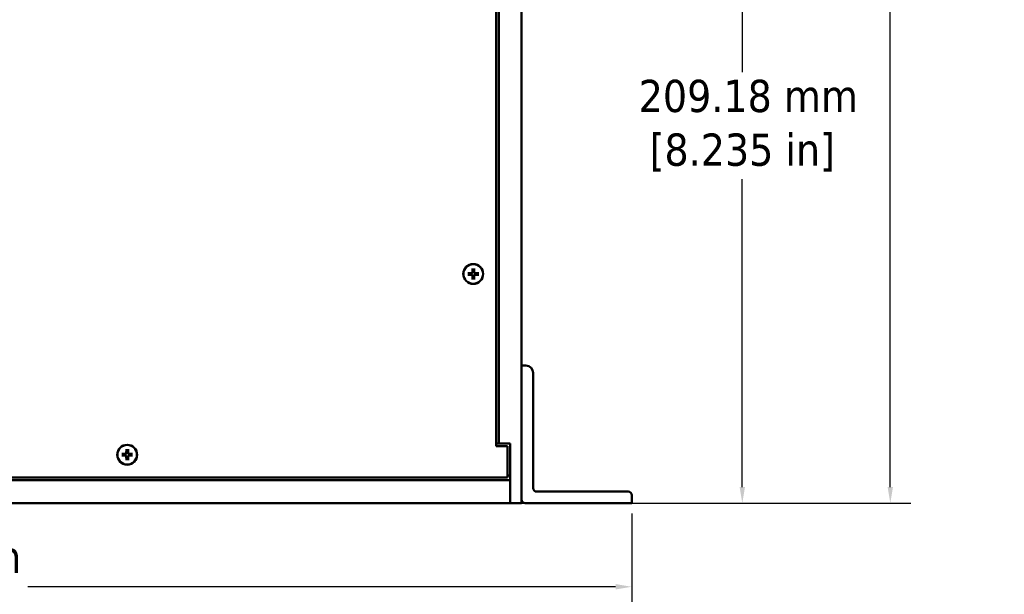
# Model space of a CAD drawing. Header units: millimetres. Extents: x 5 to 1538, y 27 to 971.
# Tile 5 of 18: x 423 to 695, y 363 to 522. Entities that reach past the tile are written whole.
import ezdxf

# ---------------------------------------------------------------- set-up
doc = ezdxf.new("R2010")
doc.units = ezdxf.units.MM
doc.header["$LTSCALE"] = 1.785714
doc.layers.add('Dimension (ANSI)', color=7, linetype='Continuous', lineweight=25)
doc.layers.add('Visible (ANSI)', color=7, linetype='Continuous', lineweight=50)
doc.styles.add('Note Text (ANSI)', font='tahoma.ttf')
doc.dimstyles.new('Default - mm (ANSI)', dxfattribs={"dimscale": 1.785714, "dimtxt": 5, "dimasz": 2.5, "dimexe": 3.175, "dimexo": 1.6002, "dimgap": 0.8, "dimtad": 0, "dimtih": 1, "dimtoh": 1, "dimrnd": 1e-08, "dimzin": 0, "dimdsep": 46, "dimtxsty": 'Note Text (ANSI)', "dimcen": 0.09, "dimdle": 10, "dimclrd": 256, "dimclre": 256, "dimclrt": 256, "dimadec": 1, "dimazin": 0, "dimtfac": 0.6096, "dimtofl": 0, "dimtmove": 0, "dimatfit": 3, "dimldrblk": 'Filled-1', "dimfxl": 1, "dimtolj": 1, "dimtzin": 0, "dimlwd": -1, "dimlwe": -1, "dimarcsym": 0})

# ---------------------------------------------------------------- blocks, each defined once
blk = doc.blocks.new('*D15')
at = {"layer": 'Defpoints', "color": 0, "transparency": 16777216}
for p in [(109.47, 388.49), (592.08, 388.49), (592.08, 365.3)]:
    blk.add_point(p, dxfattribs=at)
at = {"layer": 'Dimension (ANSI)', "transparency": 16777216}
for p, q in [((109.47, 385.63), (109.47, 359.63)), ((592.08, 385.63), (592.08, 359.63)), ((113.94, 365.3), (357.22, 365.3)), ((587.62, 365.3), (424.85, 365.3))]:
    blk.add_line(p, q, dxfattribs=at)
for points in [[(113.94, 366.05), (113.94, 364.56), (109.47, 365.3)], [(587.62, 366.05), (587.62, 364.56), (592.08, 365.3)]]:
    blk.add_solid(points, dxfattribs=at)
at = {"layer": 'Dimension (ANSI)', "transparency": 16777216, "insert": (391.04, 365.3), "char_height": 8.9286, "attachment_point": 5, "style": 'Note Text (ANSI)'}
blk.add_mtext('\\A1; 482.61 mm\\P[19.000 in]', dxfattribs=at)
blk = doc.blocks.new('Filled-1')
at = {"color": 0}
for p, q in [((0, 0), (-1, 0.333)), ((-1, 0.333), (-1, -0.333)), ((-1, 0), (0, 0)), ((-1, -0.333), (0, 0))]:
    blk.add_line(p, q, dxfattribs=at)
at = {"color": 0, "flags": 128}
blk.add_lwpolyline([(-1, -0.333), (0, 0), (-1, 0.333), (-1, -0.333)], dxfattribs=at)
at = {"color": 0}
blk.add_solid([(-1, -0.333), (0, 0), (-1, 0.333), (-1, -0.333)], dxfattribs=at)
blk = doc.blocks.new('*D16')
at = {"layer": 'Defpoints', "color": 0, "transparency": 16777216}
for p in [(558.43, 718.69), (663.68, 718.69), (592.08, 388.49)]:
    blk.add_point(p, dxfattribs=at)
at = {"layer": 'Dimension (ANSI)', "transparency": 16777216}
for p, q in [((561.29, 718.69), (669.35, 718.69)), ((663.68, 714.23), (663.68, 592.22)), ((663.68, 392.95), (663.68, 562.62)), ((594.94, 388.49), (669.35, 388.49))]:
    blk.add_line(p, q, dxfattribs=at)
for points in [[(662.94, 714.23), (664.43, 714.23), (663.68, 718.69)], [(662.94, 392.95), (664.43, 392.95), (663.68, 388.49)]]:
    blk.add_solid(points, dxfattribs=at)
at = {"layer": 'Dimension (ANSI)', "transparency": 16777216, "insert": (663.68, 577.42), "char_height": 8.9286, "attachment_point": 5, "style": 'Note Text (ANSI)'}
blk.add_mtext('\\A1; 330.20 mm\\P[13.000 in]', dxfattribs=at)
blk = doc.blocks.new('*D21')
at = {"layer": 'Defpoints', "color": 0, "transparency": 16777216}
for p in [(537.31, 597.67), (558.43, 388.49), (622.7, 388.49)]:
    blk.add_point(p, dxfattribs=at)
at = {"layer": 'Dimension (ANSI)', "transparency": 16777216}
for p, q in [((540.17, 597.67), (628.37, 597.67)), ((622.7, 593.21), (622.7, 507.89)), ((622.7, 392.95), (622.7, 478.27)), ((561.29, 388.49), (628.37, 388.49))]:
    blk.add_line(p, q, dxfattribs=at)
for points in [[(621.95, 593.21), (623.44, 593.21), (622.7, 597.67)], [(621.95, 392.95), (623.44, 392.95), (622.7, 388.49)]]:
    blk.add_solid(points, dxfattribs=at)
at = {"layer": 'Dimension (ANSI)', "transparency": 16777216, "insert": (622.7, 493.08), "char_height": 8.9286, "attachment_point": 5, "style": 'Note Text (ANSI)'}
blk.add_mtext('\\A1; 209.18 mm\\P[8.235 in]', dxfattribs=at)

msp = doc.modelspace()

# ---------------------------------------------------------------- linework, layer by layer
at = {"layer": 'Visible (ANSI)'}
for p, q in [((561.605, 388.4893), (561.605, 718.6893)), ((554.505, 404.2393), (554.505, 702.9393)), ((555.255, 404.9893), (555.255, 702.1893)), ((547.9777, 453.4893), (547.9529, 452.434)), ((548.4322, 453.4893), (548.4571, 452.434)), ((546.705, 452.2166), (547.7603, 452.2414)), ((546.705, 451.7621), (547.7603, 451.7372)), ((547.9777, 450.4893), (547.9529, 451.5446)), ((548.4322, 450.4893), (548.4571, 451.5446)), ((549.7049, 452.2166), (548.6497, 452.2414)), ((549.7049, 451.7621), (548.6497, 451.7372)), ((561.605, 389.4893), (561.605, 426.5893)), ((561.605, 426.5893), (562.78, 426.5893)), ((564.78, 424.5893), (564.78, 392.6643)), ((554.505, 404.9893), (555.255, 404.9893)), ((557.68, 404.2393), (554.505, 404.2393)), ((555.255, 404.9893), (558.43, 404.9893)), ((557.68, 395.5893), (557.68, 404.2393)), ((558.43, 404.9893), (558.43, 388.4893)), ((450.88, 402.1166), (451.9353, 402.1414)), ((450.88, 401.6621), (451.9353, 401.6372)), ((452.1527, 403.3893), (452.1279, 402.334)), ((452.1527, 400.3893), (452.1279, 401.4446)), ((452.6072, 403.3893), (452.6321, 402.334)), ((452.6072, 400.3893), (452.6321, 401.4446)), ((453.8799, 402.1166), (452.8247, 402.1414)), ((453.8799, 401.6621), (452.8247, 401.6372)), ((143.88, 395.5893), (557.68, 395.5893)), ((557.68, 396.1093), (558.43, 396.1093)), ((143.13, 394.8393), (558.43, 394.8393)), ((558.43, 388.4893), (558.43, 394.8393)), ((565.78, 391.6643), (591.085, 391.6643)), ((592.085, 390.6643), (592.085, 388.4893)), ((143.13, 388.4893), (558.43, 388.4893)), ((558.43, 388.4893), (561.605, 388.4893)), ((592.085, 388.4893), (562.605, 388.4893))]:
    msp.add_line(p, q, dxfattribs=at)
at = {"layer": 'Visible (ANSI)', "flags": 128}
for points in [[(547.9767, 453.4063), (547.9766, 453.4084), (547.9766, 453.4106), (547.9766, 453.413), (547.9766, 453.4156), (547.9766, 453.4183), (547.9766, 453.4211), (547.9767, 453.4239), (547.9767, 453.4269), (547.9767, 453.4301), (547.9767, 453.4336), (547.9768, 453.4371), (547.9768, 453.4408), (547.9769, 453.4446), (547.9769, 453.4483), (547.977, 453.4521), (547.9771, 453.4559), (547.9771, 453.4598), (547.9772, 453.4639), (547.9773, 453.4681), (547.9774, 453.4724), (547.9775, 453.4767), (547.9775, 453.481), (547.9776, 453.4852), (547.9777, 453.4893)], [(547.9767, 453.4063), (547.9771, 453.3647), (547.9776, 453.3244), (547.978, 453.2855), (547.9784, 453.2478), (547.9788, 453.2113), (547.9792, 453.1759), (547.9796, 453.1416), (547.9799, 453.1083), (547.9803, 453.0761), (547.9806, 453.0447), (547.981, 453.0143), (547.9813, 452.9847), (547.9816, 452.9559), (547.9819, 452.9279), (547.9822, 452.9006), (547.9824, 452.8741), (547.9827, 452.8483), (547.983, 452.8231), (547.9832, 452.7986), (547.9835, 452.7746), (547.9837, 452.7513), (547.984, 452.7285), (547.9842, 452.7063), (547.9844, 452.6845)], [(547.9844, 452.6845), (547.9842, 452.6702), (547.984, 452.6563), (547.9838, 452.6428), (547.9836, 452.6297), (547.9834, 452.6171), (547.9832, 452.6048), (547.983, 452.5929), (547.9829, 452.5814), (547.9827, 452.5702), (547.9825, 452.5593), (547.9824, 452.5487), (547.9822, 452.5384), (547.9821, 452.5283), (547.9819, 452.5186), (547.9818, 452.509), (547.9816, 452.4998), (547.9815, 452.4907), (547.9814, 452.4819), (547.9812, 452.4733), (547.9811, 452.465), (547.981, 452.4568), (547.9809, 452.4488), (547.9808, 452.441), (547.9806, 452.4333)], [(548.4256, 452.6845), (548.4258, 452.7063), (548.426, 452.7285), (548.4262, 452.7513), (548.4265, 452.7746), (548.4267, 452.7986), (548.427, 452.8231), (548.4272, 452.8483), (548.4275, 452.8741), (548.4278, 452.9006), (548.4281, 452.9279), (548.4284, 452.9559), (548.4287, 452.9847), (548.429, 453.0143), (548.4293, 453.0447), (548.4297, 453.0761), (548.43, 453.1083), (548.4304, 453.1416), (548.4308, 453.1759), (548.4311, 453.2113), (548.4315, 453.2478), (548.432, 453.2855), (548.4324, 453.3244), (548.4328, 453.3647), (548.4333, 453.4063)], [(548.4293, 452.4333), (548.4292, 452.441), (548.4291, 452.4488), (548.429, 452.4568), (548.4288, 452.465), (548.4287, 452.4733), (548.4286, 452.4819), (548.4284, 452.4907), (548.4283, 452.4998), (548.4282, 452.509), (548.428, 452.5186), (548.4279, 452.5283), (548.4277, 452.5384), (548.4276, 452.5487), (548.4274, 452.5593), (548.4273, 452.5702), (548.4271, 452.5814), (548.4269, 452.5929), (548.4267, 452.6048), (548.4266, 452.6171), (548.4264, 452.6297), (548.4262, 452.6428), (548.426, 452.6563), (548.4258, 452.6702), (548.4256, 452.6845)], [(548.4322, 453.4893), (548.4323, 453.4852), (548.4324, 453.481), (548.4325, 453.4767), (548.4326, 453.4724), (548.4327, 453.4681), (548.4328, 453.4639), (548.4328, 453.4598), (548.4329, 453.4559), (548.433, 453.4521), (548.433, 453.4483), (548.4331, 453.4446), (548.4331, 453.4408), (548.4332, 453.4371), (548.4332, 453.4336), (548.4333, 453.4301), (548.4333, 453.4269), (548.4333, 453.4239), (548.4333, 453.4211), (548.4333, 453.4183), (548.4333, 453.4156), (548.4333, 453.413), (548.4333, 453.4106), (548.4333, 453.4084), (548.4333, 453.4063)], [(546.705, 452.2166), (546.7091, 452.2166), (546.7133, 452.2167), (546.7176, 452.2168), (546.7219, 452.2169), (546.7262, 452.217), (546.7304, 452.2171), (546.7345, 452.2172), (546.7384, 452.2172), (546.7422, 452.2173), (546.7459, 452.2174), (546.7497, 452.2174), (546.7535, 452.2175), (546.7571, 452.2175), (546.7607, 452.2175), (546.7641, 452.2176), (546.7674, 452.2176), (546.7704, 452.2176), (546.7732, 452.2176), (546.776, 452.2177), (546.7787, 452.2177), (546.7812, 452.2177), (546.7837, 452.2176), (546.7859, 452.2176), (546.788, 452.2176)], [(546.788, 451.761), (546.7859, 451.761), (546.7837, 451.761), (546.7812, 451.761), (546.7787, 451.761), (546.776, 451.761), (546.7732, 451.761), (546.7704, 451.761), (546.7674, 451.761), (546.7641, 451.761), (546.7607, 451.7611), (546.7571, 451.7611), (546.7535, 451.7612), (546.7497, 451.7612), (546.7459, 451.7613), (546.7422, 451.7613), (546.7384, 451.7614), (546.7345, 451.7614), (546.7304, 451.7615), (546.7262, 451.7616), (546.7219, 451.7617), (546.7176, 451.7618), (546.7133, 451.7619), (546.7091, 451.762), (546.705, 451.7621)], [(547.5097, 452.2099), (547.488, 452.2101), (547.4658, 452.2103), (547.443, 452.2106), (547.4196, 452.2108), (547.3957, 452.211), (547.3712, 452.2113), (547.346, 452.2116), (547.3202, 452.2118), (547.2936, 452.2121), (547.2664, 452.2124), (547.2384, 452.2127), (547.2096, 452.213), (547.18, 452.2133), (547.1496, 452.2137), (547.1182, 452.214), (547.0859, 452.2143), (547.0527, 452.2147), (547.0184, 452.2151), (546.983, 452.2155), (546.9465, 452.2159), (546.9088, 452.2163), (546.8699, 452.2167), (546.8296, 452.2172), (546.788, 452.2176)], [(546.788, 451.761), (546.8296, 451.7614), (546.8699, 451.7619), (546.9088, 451.7623), (546.9465, 451.7627), (546.983, 451.7631), (547.0184, 451.7635), (547.0527, 451.7639), (547.0859, 451.7643), (547.1182, 451.7646), (547.1496, 451.765), (547.18, 451.7653), (547.2096, 451.7656), (547.2384, 451.7659), (547.2664, 451.7662), (547.2936, 451.7665), (547.3202, 451.7668), (547.346, 451.767), (547.3712, 451.7673), (547.3957, 451.7676), (547.4196, 451.7678), (547.443, 451.768), (547.4658, 451.7683), (547.488, 451.7685), (547.5097, 451.7687)], [(547.7609, 452.2136), (547.7533, 452.2135), (547.7455, 452.2134), (547.7375, 452.2133), (547.7293, 452.2132), (547.7209, 452.213), (547.7123, 452.2129), (547.7035, 452.2128), (547.6945, 452.2126), (547.6852, 452.2125), (547.6757, 452.2124), (547.666, 452.2122), (547.6559, 452.2121), (547.6456, 452.2119), (547.635, 452.2117), (547.6241, 452.2116), (547.6129, 452.2114), (547.6013, 452.2112), (547.5894, 452.2111), (547.5772, 452.2109), (547.5645, 452.2107), (547.5515, 452.2105), (547.538, 452.2103), (547.5241, 452.2101), (547.5097, 452.2099)], [(547.5097, 451.7687), (547.5241, 451.7685), (547.538, 451.7683), (547.5515, 451.7681), (547.5645, 451.7679), (547.5772, 451.7677), (547.5894, 451.7675), (547.6013, 451.7674), (547.6129, 451.7672), (547.6241, 451.767), (547.635, 451.7669), (547.6456, 451.7667), (547.6559, 451.7666), (547.666, 451.7664), (547.6757, 451.7663), (547.6852, 451.7661), (547.6945, 451.766), (547.7035, 451.7658), (547.7123, 451.7657), (547.7209, 451.7656), (547.7293, 451.7654), (547.7375, 451.7653), (547.7455, 451.7652), (547.7533, 451.7651), (547.7609, 451.765)], [(547.9806, 452.4333), (547.98, 452.4196), (547.9785, 452.406), (547.9763, 452.3928), (547.9732, 452.3796), (547.9692, 452.3661), (547.9642, 452.3526), (547.9582, 452.3391), (547.9512, 452.3259), (547.9433, 452.3132), (547.9346, 452.301), (547.9253, 452.2895), (547.9154, 452.2789), (547.9048, 452.269), (547.8933, 452.2597), (547.8811, 452.2509), (547.8684, 452.243), (547.8552, 452.2361), (547.8417, 452.2301), (547.8281, 452.2251), (547.8147, 452.2211), (547.8015, 452.218), (547.7882, 452.2157), (547.7747, 452.2143), (547.7609, 452.2136)], [(547.7609, 451.765), (547.7747, 451.7643), (547.7882, 451.7629), (547.8015, 451.7606), (547.8147, 451.7575), (547.8281, 451.7535), (547.8417, 451.7485), (547.8552, 451.7425), (547.8684, 451.7356), (547.8811, 451.7277), (547.8933, 451.719), (547.9048, 451.7096), (547.9154, 451.6997), (547.9253, 451.6891), (547.9346, 451.6776), (547.9433, 451.6654), (547.9512, 451.6527), (547.9582, 451.6395), (547.9642, 451.626), (547.9692, 451.6125), (547.9732, 451.599), (547.9763, 451.5858), (547.9785, 451.5726), (547.98, 451.559), (547.9806, 451.5453)], [(547.9777, 450.4893), (547.9776, 450.4934), (547.9775, 450.4976), (547.9775, 450.5019), (547.9774, 450.5062), (547.9773, 450.5105), (547.9772, 450.5147), (547.9771, 450.5188), (547.9771, 450.5227), (547.977, 450.5265), (547.9769, 450.5303), (547.9769, 450.534), (547.9768, 450.5378), (547.9768, 450.5415), (547.9767, 450.545), (547.9767, 450.5485), (547.9767, 450.5517), (547.9767, 450.5547), (547.9766, 450.5576), (547.9766, 450.5603), (547.9766, 450.563), (547.9766, 450.5656), (547.9766, 450.568), (547.9766, 450.5702), (547.9767, 450.5723)], [(547.9844, 451.2941), (547.9842, 451.2723), (547.984, 451.2501), (547.9837, 451.2273), (547.9835, 451.204), (547.9832, 451.18), (547.983, 451.1555), (547.9827, 451.1303), (547.9824, 451.1045), (547.9822, 451.078), (547.9819, 451.0507), (547.9816, 451.0227), (547.9813, 450.9939), (547.981, 450.9643), (547.9806, 450.9339), (547.9803, 450.9025), (547.9799, 450.8703), (547.9796, 450.837), (547.9792, 450.8027), (547.9788, 450.7673), (547.9784, 450.7308), (547.978, 450.6931), (547.9776, 450.6542), (547.9771, 450.614), (547.9767, 450.5723)], [(547.9806, 451.5453), (547.9808, 451.5376), (547.9809, 451.5298), (547.981, 451.5218), (547.9811, 451.5136), (547.9812, 451.5053), (547.9814, 451.4967), (547.9815, 451.4879), (547.9816, 451.4788), (547.9818, 451.4696), (547.9819, 451.46), (547.9821, 451.4503), (547.9822, 451.4402), (547.9824, 451.4299), (547.9825, 451.4193), (547.9827, 451.4084), (547.9829, 451.3972), (547.983, 451.3857), (547.9832, 451.3738), (547.9834, 451.3615), (547.9836, 451.3489), (547.9838, 451.3358), (547.984, 451.3223), (547.9842, 451.3084), (547.9844, 451.2941)], [(548.4256, 451.2941), (548.4258, 451.3084), (548.426, 451.3223), (548.4262, 451.3358), (548.4264, 451.3489), (548.4266, 451.3615), (548.4267, 451.3738), (548.4269, 451.3857), (548.4271, 451.3972), (548.4273, 451.4084), (548.4274, 451.4193), (548.4276, 451.4299), (548.4277, 451.4402), (548.4279, 451.4503), (548.428, 451.46), (548.4282, 451.4696), (548.4283, 451.4788), (548.4284, 451.4879), (548.4286, 451.4967), (548.4287, 451.5053), (548.4288, 451.5136), (548.429, 451.5218), (548.4291, 451.5298), (548.4292, 451.5376), (548.4293, 451.5453)], [(548.4333, 450.5723), (548.4328, 450.614), (548.4324, 450.6542), (548.432, 450.6931), (548.4315, 450.7308), (548.4311, 450.7673), (548.4308, 450.8027), (548.4304, 450.837), (548.43, 450.8703), (548.4297, 450.9025), (548.4293, 450.9339), (548.429, 450.9643), (548.4287, 450.9939), (548.4284, 451.0227), (548.4281, 451.0507), (548.4278, 451.078), (548.4275, 451.1045), (548.4272, 451.1303), (548.427, 451.1555), (548.4267, 451.18), (548.4265, 451.204), (548.4262, 451.2273), (548.426, 451.2501), (548.4258, 451.2723), (548.4256, 451.2941)], [(548.649, 452.2136), (548.6353, 452.2143), (548.6217, 452.2157), (548.6085, 452.218), (548.5953, 452.2211), (548.5818, 452.2251), (548.5683, 452.2301), (548.5548, 452.2361), (548.5416, 452.243), (548.5288, 452.2509), (548.5167, 452.2597), (548.5052, 452.269), (548.4946, 452.2789), (548.4847, 452.2895), (548.4753, 452.301), (548.4666, 452.3132), (548.4587, 452.3259), (548.4517, 452.3391), (548.4458, 452.3526), (548.4408, 452.3661), (548.4367, 452.3796), (548.4337, 452.3928), (548.4314, 452.406), (548.43, 452.4196), (548.4293, 452.4333)], [(548.4293, 451.5453), (548.43, 451.559), (548.4314, 451.5726), (548.4337, 451.5858), (548.4367, 451.599), (548.4408, 451.6125), (548.4458, 451.626), (548.4517, 451.6395), (548.4587, 451.6527), (548.4666, 451.6654), (548.4753, 451.6776), (548.4847, 451.6891), (548.4946, 451.6997), (548.5052, 451.7096), (548.5167, 451.719), (548.5288, 451.7277), (548.5416, 451.7356), (548.5548, 451.7425), (548.5683, 451.7485), (548.5818, 451.7535), (548.5953, 451.7575), (548.6085, 451.7606), (548.6217, 451.7629), (548.6353, 451.7643), (548.649, 451.765)], [(548.4333, 450.5723), (548.4333, 450.5702), (548.4333, 450.568), (548.4333, 450.5656), (548.4333, 450.563), (548.4333, 450.5603), (548.4333, 450.5576), (548.4333, 450.5547), (548.4333, 450.5517), (548.4333, 450.5485), (548.4332, 450.545), (548.4332, 450.5415), (548.4331, 450.5378), (548.4331, 450.534), (548.433, 450.5303), (548.433, 450.5265), (548.4329, 450.5227), (548.4328, 450.5188), (548.4328, 450.5147), (548.4327, 450.5105), (548.4326, 450.5062), (548.4325, 450.5019), (548.4324, 450.4976), (548.4323, 450.4934), (548.4322, 450.4893)], [(548.9002, 452.2099), (548.8858, 452.2101), (548.8719, 452.2103), (548.8585, 452.2105), (548.8454, 452.2107), (548.8328, 452.2109), (548.8205, 452.2111), (548.8086, 452.2112), (548.7971, 452.2114), (548.7858, 452.2116), (548.7749, 452.2117), (548.7643, 452.2119), (548.754, 452.2121), (548.744, 452.2122), (548.7342, 452.2124), (548.7247, 452.2125), (548.7155, 452.2126), (548.7064, 452.2128), (548.6976, 452.2129), (548.689, 452.213), (548.6806, 452.2132), (548.6725, 452.2133), (548.6645, 452.2134), (548.6567, 452.2135), (548.649, 452.2136)], [(548.649, 451.765), (548.6567, 451.7651), (548.6645, 451.7652), (548.6725, 451.7653), (548.6806, 451.7654), (548.689, 451.7656), (548.6976, 451.7657), (548.7064, 451.7658), (548.7155, 451.766), (548.7247, 451.7661), (548.7342, 451.7663), (548.744, 451.7664), (548.754, 451.7666), (548.7643, 451.7667), (548.7749, 451.7669), (548.7858, 451.767), (548.7971, 451.7672), (548.8086, 451.7674), (548.8205, 451.7675), (548.8328, 451.7677), (548.8454, 451.7679), (548.8585, 451.7681), (548.8719, 451.7683), (548.8858, 451.7685), (548.9002, 451.7687)], [(549.622, 452.2176), (549.5803, 452.2172), (549.5401, 452.2167), (549.5011, 452.2163), (549.4635, 452.2159), (549.4269, 452.2155), (549.3916, 452.2151), (549.3573, 452.2147), (549.324, 452.2143), (549.2917, 452.214), (549.2604, 452.2137), (549.2299, 452.2133), (549.2003, 452.213), (549.1716, 452.2127), (549.1436, 452.2124), (549.1163, 452.2121), (549.0898, 452.2118), (549.064, 452.2116), (549.0388, 452.2113), (549.0143, 452.211), (548.9903, 452.2108), (548.967, 452.2106), (548.9442, 452.2103), (548.9219, 452.2101), (548.9002, 452.2099)], [(548.9002, 451.7687), (548.9219, 451.7685), (548.9442, 451.7683), (548.967, 451.768), (548.9903, 451.7678), (549.0143, 451.7676), (549.0388, 451.7673), (549.064, 451.767), (549.0898, 451.7668), (549.1163, 451.7665), (549.1436, 451.7662), (549.1716, 451.7659), (549.2003, 451.7656), (549.2299, 451.7653), (549.2604, 451.765), (549.2917, 451.7646), (549.324, 451.7643), (549.3573, 451.7639), (549.3916, 451.7635), (549.4269, 451.7631), (549.4635, 451.7627), (549.5011, 451.7623), (549.5401, 451.7619), (549.5803, 451.7614), (549.622, 451.761)], [(549.622, 452.2176), (549.624, 452.2176), (549.6263, 452.2176), (549.6287, 452.2177), (549.6313, 452.2177), (549.634, 452.2177), (549.6367, 452.2176), (549.6396, 452.2176), (549.6426, 452.2176), (549.6458, 452.2176), (549.6492, 452.2175), (549.6528, 452.2175), (549.6565, 452.2175), (549.6602, 452.2174), (549.664, 452.2174), (549.6678, 452.2173), (549.6715, 452.2172), (549.6755, 452.2172), (549.6796, 452.2171), (549.6838, 452.217), (549.6881, 452.2169), (549.6924, 452.2168), (549.6967, 452.2167), (549.7009, 452.2166), (549.7049, 452.2166)], [(549.7049, 451.7621), (549.7009, 451.762), (549.6967, 451.7619), (549.6924, 451.7618), (549.6881, 451.7617), (549.6838, 451.7616), (549.6796, 451.7615), (549.6755, 451.7614), (549.6715, 451.7614), (549.6678, 451.7613), (549.664, 451.7613), (549.6602, 451.7612), (549.6565, 451.7612), (549.6528, 451.7611), (549.6492, 451.7611), (549.6458, 451.761), (549.6426, 451.761), (549.6396, 451.761), (549.6367, 451.761), (549.634, 451.761), (549.6313, 451.761), (549.6287, 451.761), (549.6263, 451.761), (549.624, 451.761), (549.622, 451.761)], [(450.88, 402.1166), (450.8841, 402.1166), (450.8883, 402.1167), (450.8926, 402.1168), (450.8969, 402.1169), (450.9012, 402.117), (450.9054, 402.1171), (450.9095, 402.1172), (450.9134, 402.1172), (450.9172, 402.1173), (450.9209, 402.1174), (450.9247, 402.1174), (450.9285, 402.1175), (450.9321, 402.1175), (450.9357, 402.1175), (450.9391, 402.1176), (450.9424, 402.1176), (450.9454, 402.1176), (450.9482, 402.1176), (450.951, 402.1177), (450.9537, 402.1177), (450.9562, 402.1177), (450.9587, 402.1176), (450.9609, 402.1176), (450.963, 402.1176)], [(450.963, 401.661), (450.9609, 401.661), (450.9587, 401.661), (450.9562, 401.661), (450.9537, 401.661), (450.951, 401.661), (450.9482, 401.661), (450.9454, 401.661), (450.9424, 401.661), (450.9391, 401.661), (450.9357, 401.6611), (450.9321, 401.6611), (450.9285, 401.6612), (450.9247, 401.6612), (450.9209, 401.6613), (450.9172, 401.6613), (450.9134, 401.6614), (450.9095, 401.6614), (450.9054, 401.6615), (450.9012, 401.6616), (450.8969, 401.6617), (450.8926, 401.6618), (450.8883, 401.6619), (450.8841, 401.662), (450.88, 401.6621)], [(451.6847, 402.1099), (451.663, 402.1101), (451.6408, 402.1103), (451.618, 402.1106), (451.5946, 402.1108), (451.5707, 402.111), (451.5462, 402.1113), (451.521, 402.1116), (451.4952, 402.1118), (451.4686, 402.1121), (451.4414, 402.1124), (451.4134, 402.1127), (451.3846, 402.113), (451.355, 402.1133), (451.3246, 402.1137), (451.2932, 402.114), (451.2609, 402.1143), (451.2277, 402.1147), (451.1934, 402.1151), (451.158, 402.1155), (451.1215, 402.1159), (451.0838, 402.1163), (451.0449, 402.1167), (451.0046, 402.1172), (450.963, 402.1176)], [(450.963, 401.661), (451.0046, 401.6614), (451.0449, 401.6619), (451.0838, 401.6623), (451.1215, 401.6627), (451.158, 401.6631), (451.1934, 401.6635), (451.2277, 401.6639), (451.2609, 401.6643), (451.2932, 401.6646), (451.3246, 401.665), (451.355, 401.6653), (451.3846, 401.6656), (451.4134, 401.6659), (451.4414, 401.6662), (451.4686, 401.6665), (451.4952, 401.6668), (451.521, 401.667), (451.5462, 401.6673), (451.5707, 401.6676), (451.5946, 401.6678), (451.618, 401.668), (451.6408, 401.6683), (451.663, 401.6685), (451.6847, 401.6687)], [(451.9359, 402.1136), (451.9283, 402.1135), (451.9205, 402.1134), (451.9125, 402.1133), (451.9043, 402.1132), (451.8959, 402.113), (451.8873, 402.1129), (451.8785, 402.1128), (451.8695, 402.1126), (451.8602, 402.1125), (451.8507, 402.1124), (451.841, 402.1122), (451.8309, 402.1121), (451.8206, 402.1119), (451.81, 402.1117), (451.7991, 402.1116), (451.7879, 402.1114), (451.7763, 402.1112), (451.7644, 402.1111), (451.7522, 402.1109), (451.7395, 402.1107), (451.7265, 402.1105), (451.713, 402.1103), (451.6991, 402.1101), (451.6847, 402.1099)], [(451.6847, 401.6687), (451.6991, 401.6685), (451.713, 401.6683), (451.7265, 401.6681), (451.7395, 401.6679), (451.7522, 401.6677), (451.7644, 401.6675), (451.7763, 401.6674), (451.7879, 401.6672), (451.7991, 401.667), (451.81, 401.6669), (451.8206, 401.6667), (451.8309, 401.6666), (451.841, 401.6664), (451.8507, 401.6663), (451.8602, 401.6661), (451.8695, 401.666), (451.8785, 401.6658), (451.8873, 401.6657), (451.8959, 401.6656), (451.9043, 401.6654), (451.9125, 401.6653), (451.9205, 401.6652), (451.9283, 401.6651), (451.9359, 401.665)], [(452.1556, 402.3333), (452.155, 402.3196), (452.1535, 402.306), (452.1513, 402.2928), (452.1482, 402.2796), (452.1442, 402.2661), (452.1392, 402.2526), (452.1332, 402.2391), (452.1262, 402.2259), (452.1183, 402.2132), (452.1096, 402.201), (452.1003, 402.1895), (452.0904, 402.1789), (452.0798, 402.169), (452.0683, 402.1597), (452.0561, 402.1509), (452.0434, 402.143), (452.0302, 402.1361), (452.0167, 402.1301), (452.0031, 402.1251), (451.9897, 402.1211), (451.9765, 402.118), (451.9632, 402.1157), (451.9497, 402.1143), (451.9359, 402.1136)], [(451.9359, 401.665), (451.9497, 401.6643), (451.9632, 401.6629), (451.9765, 401.6606), (451.9897, 401.6575), (452.0031, 401.6535), (452.0167, 401.6485), (452.0302, 401.6425), (452.0434, 401.6356), (452.0561, 401.6277), (452.0683, 401.619), (452.0798, 401.6096), (452.0904, 401.5997), (452.1003, 401.5891), (452.1096, 401.5776), (452.1183, 401.5654), (452.1262, 401.5527), (452.1332, 401.5395), (452.1392, 401.526), (452.1442, 401.5125), (452.1482, 401.499), (452.1513, 401.4858), (452.1535, 401.4726), (452.155, 401.459), (452.1556, 401.4453)], [(452.1517, 403.3063), (452.1516, 403.3084), (452.1516, 403.3106), (452.1516, 403.313), (452.1516, 403.3156), (452.1516, 403.3183), (452.1516, 403.3211), (452.1517, 403.3239), (452.1517, 403.3269), (452.1517, 403.3301), (452.1517, 403.3336), (452.1518, 403.3371), (452.1518, 403.3408), (452.1519, 403.3446), (452.1519, 403.3483), (452.152, 403.3521), (452.1521, 403.3559), (452.1521, 403.3598), (452.1522, 403.3639), (452.1523, 403.3681), (452.1524, 403.3724), (452.1525, 403.3767), (452.1525, 403.381), (452.1526, 403.3852), (452.1527, 403.3893)], [(452.1517, 403.3063), (452.1521, 403.2647), (452.1526, 403.2244), (452.153, 403.1855), (452.1534, 403.1478), (452.1538, 403.1113), (452.1542, 403.0759), (452.1546, 403.0416), (452.1549, 403.0083), (452.1553, 402.9761), (452.1556, 402.9447), (452.156, 402.9143), (452.1563, 402.8847), (452.1566, 402.8559), (452.1569, 402.8279), (452.1572, 402.8006), (452.1574, 402.7741), (452.1577, 402.7483), (452.158, 402.7231), (452.1582, 402.6986), (452.1585, 402.6746), (452.1587, 402.6513), (452.159, 402.6285), (452.1592, 402.6063), (452.1594, 402.5845)], [(452.1594, 401.1941), (452.1592, 401.1723), (452.159, 401.1501), (452.1587, 401.1273), (452.1585, 401.104), (452.1582, 401.08), (452.158, 401.0555), (452.1577, 401.0303), (452.1574, 401.0045), (452.1572, 400.978), (452.1569, 400.9507), (452.1566, 400.9227), (452.1563, 400.8939), (452.156, 400.8643), (452.1556, 400.8339), (452.1553, 400.8025), (452.1549, 400.7703), (452.1546, 400.737), (452.1542, 400.7027), (452.1538, 400.6673), (452.1534, 400.6308), (452.153, 400.5931), (452.1526, 400.5542), (452.1521, 400.514), (452.1517, 400.4723)], [(452.1594, 402.5845), (452.1592, 402.5702), (452.159, 402.5563), (452.1588, 402.5428), (452.1586, 402.5297), (452.1584, 402.5171), (452.1582, 402.5048), (452.158, 402.4929), (452.1579, 402.4814), (452.1577, 402.4702), (452.1575, 402.4593), (452.1574, 402.4487), (452.1572, 402.4384), (452.1571, 402.4283), (452.1569, 402.4186), (452.1568, 402.409), (452.1566, 402.3998), (452.1565, 402.3907), (452.1564, 402.3819), (452.1562, 402.3733), (452.1561, 402.365), (452.156, 402.3568), (452.1559, 402.3488), (452.1558, 402.341), (452.1556, 402.3333)], [(452.1556, 401.4453), (452.1558, 401.4376), (452.1559, 401.4298), (452.156, 401.4218), (452.1561, 401.4136), (452.1562, 401.4053), (452.1564, 401.3967), (452.1565, 401.3879), (452.1566, 401.3788), (452.1568, 401.3696), (452.1569, 401.36), (452.1571, 401.3503), (452.1572, 401.3402), (452.1574, 401.3299), (452.1575, 401.3193), (452.1577, 401.3084), (452.1579, 401.2972), (452.158, 401.2857), (452.1582, 401.2738), (452.1584, 401.2615), (452.1586, 401.2489), (452.1588, 401.2358), (452.159, 401.2223), (452.1592, 401.2084), (452.1594, 401.1941)], [(452.6006, 402.5845), (452.6008, 402.6063), (452.601, 402.6285), (452.6012, 402.6513), (452.6015, 402.6746), (452.6017, 402.6986), (452.602, 402.7231), (452.6022, 402.7483), (452.6025, 402.7741), (452.6028, 402.8006), (452.6031, 402.8279), (452.6034, 402.8559), (452.6037, 402.8847), (452.604, 402.9143), (452.6043, 402.9447), (452.6047, 402.9761), (452.605, 403.0083), (452.6054, 403.0416), (452.6058, 403.0759), (452.6061, 403.1113), (452.6065, 403.1478), (452.607, 403.1855), (452.6074, 403.2244), (452.6078, 403.2647), (452.6083, 403.3063)], [(452.6043, 402.3333), (452.6042, 402.341), (452.6041, 402.3488), (452.604, 402.3568), (452.6038, 402.365), (452.6037, 402.3733), (452.6036, 402.3819), (452.6034, 402.3907), (452.6033, 402.3998), (452.6032, 402.409), (452.603, 402.4186), (452.6029, 402.4283), (452.6027, 402.4384), (452.6026, 402.4487), (452.6024, 402.4593), (452.6023, 402.4702), (452.6021, 402.4814), (452.6019, 402.4929), (452.6017, 402.5048), (452.6016, 402.5171), (452.6014, 402.5297), (452.6012, 402.5428), (452.601, 402.5563), (452.6008, 402.5702), (452.6006, 402.5845)], [(452.6006, 401.1941), (452.6008, 401.2084), (452.601, 401.2223), (452.6012, 401.2358), (452.6014, 401.2489), (452.6016, 401.2615), (452.6017, 401.2738), (452.6019, 401.2857), (452.6021, 401.2972), (452.6023, 401.3084), (452.6024, 401.3193), (452.6026, 401.3299), (452.6027, 401.3402), (452.6029, 401.3503), (452.603, 401.36), (452.6032, 401.3696), (452.6033, 401.3788), (452.6034, 401.3879), (452.6036, 401.3967), (452.6037, 401.4053), (452.6038, 401.4136), (452.604, 401.4218), (452.6041, 401.4298), (452.6042, 401.4376), (452.6043, 401.4453)], [(452.6083, 400.4723), (452.6078, 400.514), (452.6074, 400.5542), (452.607, 400.5931), (452.6065, 400.6308), (452.6061, 400.6673), (452.6058, 400.7027), (452.6054, 400.737), (452.605, 400.7703), (452.6047, 400.8025), (452.6043, 400.8339), (452.604, 400.8643), (452.6037, 400.8939), (452.6034, 400.9227), (452.6031, 400.9507), (452.6028, 400.978), (452.6025, 401.0045), (452.6022, 401.0303), (452.602, 401.0555), (452.6017, 401.08), (452.6015, 401.104), (452.6012, 401.1273), (452.601, 401.1501), (452.6008, 401.1723), (452.6006, 401.1941)], [(452.824, 402.1136), (452.8103, 402.1143), (452.7967, 402.1157), (452.7835, 402.118), (452.7703, 402.1211), (452.7568, 402.1251), (452.7433, 402.1301), (452.7298, 402.1361), (452.7166, 402.143), (452.7038, 402.1509), (452.6917, 402.1597), (452.6802, 402.169), (452.6696, 402.1789), (452.6597, 402.1895), (452.6503, 402.201), (452.6416, 402.2132), (452.6337, 402.2259), (452.6267, 402.2391), (452.6208, 402.2526), (452.6158, 402.2661), (452.6117, 402.2796), (452.6087, 402.2928), (452.6064, 402.306), (452.605, 402.3196), (452.6043, 402.3333)], [(452.6043, 401.4453), (452.605, 401.459), (452.6064, 401.4726), (452.6087, 401.4858), (452.6117, 401.499), (452.6158, 401.5125), (452.6208, 401.526), (452.6267, 401.5395), (452.6337, 401.5527), (452.6416, 401.5654), (452.6503, 401.5776), (452.6597, 401.5891), (452.6696, 401.5997), (452.6802, 401.6096), (452.6917, 401.619), (452.7038, 401.6277), (452.7166, 401.6356), (452.7298, 401.6425), (452.7433, 401.6485), (452.7568, 401.6535), (452.7703, 401.6575), (452.7835, 401.6606), (452.7967, 401.6629), (452.8103, 401.6643), (452.824, 401.665)], [(452.6072, 403.3893), (452.6073, 403.3852), (452.6074, 403.381), (452.6075, 403.3767), (452.6076, 403.3724), (452.6077, 403.3681), (452.6078, 403.3639), (452.6078, 403.3598), (452.6079, 403.3559), (452.608, 403.3521), (452.608, 403.3483), (452.6081, 403.3446), (452.6081, 403.3408), (452.6082, 403.3371), (452.6082, 403.3336), (452.6083, 403.3301), (452.6083, 403.3269), (452.6083, 403.3239), (452.6083, 403.3211), (452.6083, 403.3183), (452.6083, 403.3156), (452.6083, 403.313), (452.6083, 403.3106), (452.6083, 403.3084), (452.6083, 403.3063)], [(453.0752, 402.1099), (453.0608, 402.1101), (453.0469, 402.1103), (453.0335, 402.1105), (453.0204, 402.1107), (453.0078, 402.1109), (452.9955, 402.1111), (452.9836, 402.1112), (452.9721, 402.1114), (452.9608, 402.1116), (452.9499, 402.1117), (452.9393, 402.1119), (452.929, 402.1121), (452.919, 402.1122), (452.9092, 402.1124), (452.8997, 402.1125), (452.8905, 402.1126), (452.8814, 402.1128), (452.8726, 402.1129), (452.864, 402.113), (452.8556, 402.1132), (452.8475, 402.1133), (452.8395, 402.1134), (452.8317, 402.1135), (452.824, 402.1136)], [(452.824, 401.665), (452.8317, 401.6651), (452.8395, 401.6652), (452.8475, 401.6653), (452.8556, 401.6654), (452.864, 401.6656), (452.8726, 401.6657), (452.8814, 401.6658), (452.8905, 401.666), (452.8997, 401.6661), (452.9092, 401.6663), (452.919, 401.6664), (452.929, 401.6666), (452.9393, 401.6667), (452.9499, 401.6669), (452.9608, 401.667), (452.9721, 401.6672), (452.9836, 401.6674), (452.9955, 401.6675), (453.0078, 401.6677), (453.0204, 401.6679), (453.0335, 401.6681), (453.0469, 401.6683), (453.0608, 401.6685), (453.0752, 401.6687)], [(453.797, 402.1176), (453.7553, 402.1172), (453.7151, 402.1167), (453.6761, 402.1163), (453.6385, 402.1159), (453.6019, 402.1155), (453.5666, 402.1151), (453.5323, 402.1147), (453.499, 402.1143), (453.4667, 402.114), (453.4354, 402.1137), (453.4049, 402.1133), (453.3753, 402.113), (453.3466, 402.1127), (453.3186, 402.1124), (453.2913, 402.1121), (453.2648, 402.1118), (453.239, 402.1116), (453.2138, 402.1113), (453.1893, 402.111), (453.1653, 402.1108), (453.142, 402.1106), (453.1192, 402.1103), (453.0969, 402.1101), (453.0752, 402.1099)], [(453.0752, 401.6687), (453.0969, 401.6685), (453.1192, 401.6683), (453.142, 401.668), (453.1653, 401.6678), (453.1893, 401.6676), (453.2138, 401.6673), (453.239, 401.667), (453.2648, 401.6668), (453.2913, 401.6665), (453.3186, 401.6662), (453.3466, 401.6659), (453.3753, 401.6656), (453.4049, 401.6653), (453.4354, 401.665), (453.4667, 401.6646), (453.499, 401.6643), (453.5323, 401.6639), (453.5666, 401.6635), (453.6019, 401.6631), (453.6385, 401.6627), (453.6761, 401.6623), (453.7151, 401.6619), (453.7553, 401.6614), (453.797, 401.661)], [(453.797, 402.1176), (453.799, 402.1176), (453.8013, 402.1176), (453.8037, 402.1177), (453.8063, 402.1177), (453.809, 402.1177), (453.8117, 402.1176), (453.8146, 402.1176), (453.8176, 402.1176), (453.8208, 402.1176), (453.8242, 402.1175), (453.8278, 402.1175), (453.8315, 402.1175), (453.8352, 402.1174), (453.839, 402.1174), (453.8428, 402.1173), (453.8465, 402.1172), (453.8505, 402.1172), (453.8546, 402.1171), (453.8588, 402.117), (453.8631, 402.1169), (453.8674, 402.1168), (453.8717, 402.1167), (453.8759, 402.1166), (453.8799, 402.1166)], [(453.8799, 401.6621), (453.8759, 401.662), (453.8717, 401.6619), (453.8674, 401.6618), (453.8631, 401.6617), (453.8588, 401.6616), (453.8546, 401.6615), (453.8505, 401.6614), (453.8465, 401.6614), (453.8428, 401.6613), (453.839, 401.6613), (453.8352, 401.6612), (453.8315, 401.6612), (453.8278, 401.6611), (453.8242, 401.6611), (453.8208, 401.661), (453.8176, 401.661), (453.8146, 401.661), (453.8117, 401.661), (453.809, 401.661), (453.8063, 401.661), (453.8037, 401.661), (453.8013, 401.661), (453.799, 401.661), (453.797, 401.661)], [(452.1527, 400.3893), (452.1526, 400.3934), (452.1525, 400.3976), (452.1525, 400.4019), (452.1524, 400.4062), (452.1523, 400.4105), (452.1522, 400.4147), (452.1521, 400.4188), (452.1521, 400.4227), (452.152, 400.4265), (452.1519, 400.4303), (452.1519, 400.434), (452.1518, 400.4378), (452.1518, 400.4415), (452.1517, 400.445), (452.1517, 400.4485), (452.1517, 400.4517), (452.1517, 400.4547), (452.1516, 400.4576), (452.1516, 400.4603), (452.1516, 400.463), (452.1516, 400.4656), (452.1516, 400.468), (452.1516, 400.4702), (452.1517, 400.4723)], [(452.6083, 400.4723), (452.6083, 400.4702), (452.6083, 400.468), (452.6083, 400.4656), (452.6083, 400.463), (452.6083, 400.4603), (452.6083, 400.4576), (452.6083, 400.4547), (452.6083, 400.4517), (452.6083, 400.4485), (452.6082, 400.445), (452.6082, 400.4415), (452.6081, 400.4378), (452.6081, 400.434), (452.608, 400.4303), (452.608, 400.4265), (452.6079, 400.4227), (452.6078, 400.4188), (452.6078, 400.4147), (452.6077, 400.4105), (452.6076, 400.4062), (452.6075, 400.4019), (452.6074, 400.3976), (452.6073, 400.3934), (452.6072, 400.3893)]]:
    msp.add_lwpolyline(points, dxfattribs=at)
at = {"layer": 'Visible (ANSI)'}
for centre, radius in [((548.205, 451.9893), 2.75), ((548.205, 451.9893), 2.7146), ((452.38, 401.8893), 2.75), ((452.38, 401.8893), 2.7146)]:
    msp.add_circle(centre, radius, dxfattribs=at)
for centre, radius, start, end in [((548.205, 451.9893), 0.7294, 72.39692, 107.60308), ((548.205, 451.9893), 0.7294, 162.39692, 197.60308), ((547.7556, 452.4386), 0.1973, 271.348178, 358.651822), ((547.7556, 451.54), 0.1973, 1.348178, 88.651822), ((548.205, 451.9893), 0.7294, 252.39692, 287.60308), ((548.6543, 452.4386), 0.1973, 181.348178, 268.651822), ((548.6543, 451.54), 0.1973, 91.348178, 178.651822), ((548.205, 451.9893), 0.7294, 342.39692, 17.60308), ((562.78, 424.5893), 2, 0, 90), ((452.38, 401.8893), 0.7294, 162.39692, 197.60308), ((451.9306, 402.3386), 0.1973, 271.348178, 358.651822), ((451.9306, 401.44), 0.1973, 1.348178, 88.651822), ((452.38, 401.8893), 0.7294, 72.39692, 107.60308), ((452.38, 401.8893), 0.7294, 252.39692, 287.60308), ((452.8293, 402.3386), 0.1973, 181.348178, 268.651822), ((452.8293, 401.44), 0.1973, 91.348178, 178.651822), ((452.38, 401.8893), 0.7294, 342.39692, 17.60308), ((565.78, 392.6643), 1, 180, 270), ((591.085, 390.6643), 1, 0, 90), ((562.605, 389.4893), 1, 180, 270)]:
    msp.add_arc(centre, radius, start, end, dxfattribs=at)

# ---------------------------------------------------------------- dimensions: what is measured, and where the dimension line sits
at = {"layer": 'Dimension (ANSI)'}
for base, p1, p2, angle, text, override, picture, middle in [((663.6814, 718.6893), (592.085, 388.4893), (558.43, 718.6893), 90, ' <> mm\\X[13.000 in]', {"dimdec": 2, "dimpost": '', "dimtp": 0, "dimtm": 0, "dimtdec": 2, "dimatfit": 1}, '*D16', (663.6814, 577.419)), ((622.6979, 388.4893), (537.3112, 597.6703), (558.43, 388.4893), 270, ' <> mm\\X[8.235 in]', {"dimdec": 2, "dimpost": '', "dimtp": 0, "dimtm": 0, "dimtdec": 2, "dimatfit": 1}, '*D21', (622.6979, 493.0798)), ((592.085, 365.3029), (109.475, 388.4893), (592.085, 388.4893), 180, ' <> mm\\X[19.000 in]', {"dimtih": 0, "dimtoh": 0, "dimdec": 2, "dimpost": '', "dimtp": 0, "dimtm": 0, "dimtdec": 2, "dimatfit": 1}, '*D15', (391.0361, 365.3029))]:
    dim = msp.add_linear_dim(base=base, p1=p1, p2=p2, angle=angle, text=text, dimstyle='Default - mm (ANSI)', override=override, dxfattribs=at)
    dim.commit()
    dim.dimension.update_dxf_attribs({"geometry": picture, "text_midpoint": middle, "dimtype": 160})

doc.saveas('drawing.dxf')
